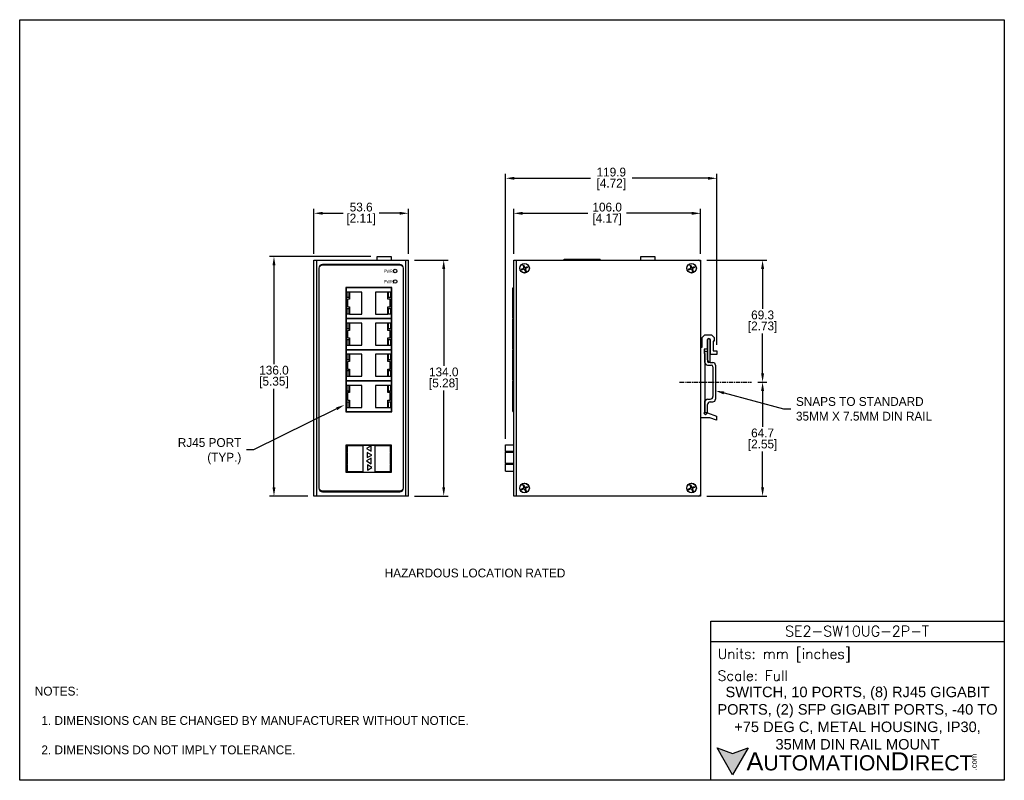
# Model space of a CAD drawing. Header units: inches. Extents: x 0 to 559, y 0 to 432.
import ezdxf
from ezdxf import colors
from ezdxf.entities.mleader import LeaderData, LeaderLine
from ezdxf.math import Vec2, Vec3

# ---------------------------------------------------------------- set-up
doc = ezdxf.new("R2010")
doc.units = ezdxf.units.IN
doc.header["$LTSCALE"] = 10
doc.header["$MEASUREMENT"] = 0
doc.linetypes.add('CENTER', pattern=[0.4, 0.25, -0.05, 0.05, -0.05])
for name, color, linetype in [('CENTER', 40, 'CENTER'), ('DIMENSIONS', 140, 'Continuous'), ('TEXT', 140, 'Continuous')]:
    doc.layers.add(name, color=color, linetype=linetype)
doc.styles.add('ROMANS', font='romans.shx')
doc.styles.add('型式1', font='txt')
doc.dimstyles.get("Standard").update_dxf_attribs({"dimtxt": 5, "dimasz": 5, "dimexe": 2.5, "dimexo": 3.5, "dimgap": 1, "dimtad": 0, "dimtih": 1, "dimtoh": 1, "dimdec": 1, "dimzin": 0, "dimdsep": 46, "dimtxsty": 'Standard', "dimcen": 0, "dimadec": 0, "dimazin": 0, "dimtfac": 1, "dimtdec": 1, "dimtofl": 0, "dimtmove": 0, "dimatfit": 3, "dimfxl": 1, "dimtolj": 1, "dimtzin": 0, "dimarcsym": 0})

# ---------------------------------------------------------------- blocks, each defined once
blk = doc.blocks.new('*D33')
at = {"layer": 'DEFPOINTS', "color": 0, "transparency": 16777216}
for p in [(202.85, 297.31), (144.31, 161.31), (167, 161.31)]:
    blk.add_point(p, dxfattribs=at)
at = {"layer": 'DIMENSIONS', "color": 0, "lineweight": -2, "transparency": 16777216}
for p, q in [((199.35, 297.31), (141.81, 297.31)), ((144.31, 292.31), (144.31, 236.31)), ((144.31, 166.31), (144.31, 222.31)), ((163.5, 161.31), (141.81, 161.31))]:
    blk.add_line(p, q, dxfattribs=at)
at = {"layer": 'DIMENSIONS', "color": 0, "transparency": 16777216}
for points in [[(143.48, 292.31), (145.14, 292.31), (144.31, 297.31)], [(143.48, 166.31), (145.14, 166.31), (144.31, 161.31)]]:
    blk.add_solid(points, dxfattribs=at)
at = {"layer": 'DIMENSIONS', "color": 0, "transparency": 16777216, "char_height": 5, "attachment_point": 5}
for s, insert in [('\\A1;136.0', (144.31, 232.81)), ('\\A1;[5.35]', (144.31, 225.81))]:
    blk.add_mtext(s, dxfattribs=dict(at, insert=insert))
blk = doc.blocks.new('*D34')
at = {"layer": 'DEFPOINTS', "color": 0, "transparency": 16777216}
for p in [(220.6, 321.9), (167, 295.31), (220.6, 295.31)]:
    blk.add_point(p, dxfattribs=at)
at = {"layer": 'DIMENSIONS', "color": 0, "lineweight": -2, "transparency": 16777216}
for p, q in [((167, 298.81), (167, 324.4)), ((220.6, 298.81), (220.6, 324.4)), ((172, 321.9), (183.63, 321.9)), ((215.6, 321.9), (203.97, 321.9))]:
    blk.add_line(p, q, dxfattribs=at)
at = {"layer": 'DIMENSIONS', "color": 0, "transparency": 16777216}
for points in [[(172, 322.73), (172, 321.07), (167, 321.9)], [(215.6, 322.73), (215.6, 321.07), (220.6, 321.9)]]:
    blk.add_solid(points, dxfattribs=at)
at = {"layer": 'DIMENSIONS', "color": 0, "transparency": 16777216, "char_height": 5, "attachment_point": 5}
for s, insert in [('\\A1;53.6', (193.8, 325.4)), ('\\A1;[2.11]', (193.8, 318.4))]:
    blk.add_mtext(s, dxfattribs=dict(at, insert=insert))
blk = doc.blocks.new('*D35')
at = {"layer": 'DEFPOINTS', "color": 0, "transparency": 16777216}
for p in [(220.6, 295.31), (220.6, 161.31), (240.65, 161.31)]:
    blk.add_point(p, dxfattribs=at)
at = {"layer": 'DIMENSIONS', "color": 0, "lineweight": -2, "transparency": 16777216}
for p, q in [((224.1, 295.31), (243.15, 295.31)), ((240.65, 290.31), (240.65, 235.31)), ((240.65, 166.31), (240.65, 221.31)), ((224.1, 161.31), (243.15, 161.31))]:
    blk.add_line(p, q, dxfattribs=at)
at = {"layer": 'DIMENSIONS', "color": 0, "transparency": 16777216}
for points in [[(239.82, 290.31), (241.48, 290.31), (240.65, 295.31)], [(239.82, 166.31), (241.48, 166.31), (240.65, 161.31)]]:
    blk.add_solid(points, dxfattribs=at)
at = {"layer": 'DIMENSIONS', "color": 0, "transparency": 16777216, "char_height": 5, "attachment_point": 5}
for s, insert in [('\\A1;134.0', (240.65, 231.81)), ('\\A1;[5.28]', (240.65, 224.81))]:
    blk.add_mtext(s, dxfattribs=dict(at, insert=insert))
blk = doc.blocks.new('*D36')
at = {"layer": 'DEFPOINTS', "color": 0, "transparency": 16777216}
for p in [(395.71, 341.76), (395.71, 243.81), (275.79, 190.44)]:
    blk.add_point(p, dxfattribs=at)
at = {"layer": 'DIMENSIONS', "color": 0, "lineweight": -2, "transparency": 16777216}
for p, q in [((275.79, 193.94), (275.79, 344.26)), ((280.79, 341.76), (323.91, 341.76)), ((390.71, 341.76), (347.58, 341.76)), ((395.71, 247.31), (395.71, 344.26))]:
    blk.add_line(p, q, dxfattribs=at)
at = {"layer": 'DIMENSIONS', "color": 0, "transparency": 16777216}
for points in [[(280.79, 342.59), (280.79, 340.92), (275.79, 341.76)], [(390.71, 342.59), (390.71, 340.92), (395.71, 341.76)]]:
    blk.add_solid(points, dxfattribs=at)
at = {"layer": 'DIMENSIONS', "color": 0, "transparency": 16777216, "char_height": 5, "attachment_point": 5}
for s, insert in [('\\A1;119.9', (335.75, 345.26)), ('\\A1;[4.72]', (335.75, 338.26))]:
    blk.add_mtext(s, dxfattribs=dict(at, insert=insert))
blk = doc.blocks.new('*D37')
at = {"layer": 'DEFPOINTS', "color": 0, "transparency": 16777216}
for p in [(386.41, 321.87), (280.41, 295.31), (386.41, 295.31)]:
    blk.add_point(p, dxfattribs=at)
at = {"layer": 'DIMENSIONS', "color": 0, "lineweight": -2, "transparency": 16777216}
for p, q in [((280.41, 298.81), (280.41, 324.37)), ((386.41, 298.81), (386.41, 324.37)), ((285.41, 321.87), (322.41, 321.87)), ((381.41, 321.87), (344.41, 321.87))]:
    blk.add_line(p, q, dxfattribs=at)
at = {"layer": 'DIMENSIONS', "color": 0, "transparency": 16777216}
for points in [[(285.41, 322.7), (285.41, 321.03), (280.41, 321.87)], [(381.41, 322.7), (381.41, 321.03), (386.41, 321.87)]]:
    blk.add_solid(points, dxfattribs=at)
at = {"layer": 'DIMENSIONS', "color": 0, "transparency": 16777216, "char_height": 5, "attachment_point": 5}
for s, insert in [('\\A1;106.0', (333.41, 325.37)), ('\\A1;[4.17]', (333.41, 318.37))]:
    blk.add_mtext(s, dxfattribs=dict(at, insert=insert))
blk = doc.blocks.new('*D38')
at = {"layer": 'DEFPOINTS', "color": 0, "transparency": 16777216}
for p in [(386.41, 295.31), (415.36, 226.03), (421.62, 226.03)]:
    blk.add_point(p, dxfattribs=at)
at = {"layer": 'DIMENSIONS', "color": 0, "lineweight": -2, "transparency": 16777216}
for p, q in [((389.91, 295.31), (424.12, 295.31)), ((421.62, 290.31), (421.62, 267.67)), ((421.62, 231.03), (421.62, 253.67)), ((418.86, 226.03), (424.12, 226.03))]:
    blk.add_line(p, q, dxfattribs=at)
at = {"layer": 'DIMENSIONS', "color": 0, "transparency": 16777216}
for points in [[(420.79, 290.31), (422.46, 290.31), (421.62, 295.31)], [(420.79, 231.03), (422.46, 231.03), (421.62, 226.03)]]:
    blk.add_solid(points, dxfattribs=at)
at = {"layer": 'DIMENSIONS', "color": 0, "transparency": 16777216, "char_height": 5, "attachment_point": 5}
for s, insert in [('\\A1;69.3', (421.62, 264.17)), ('\\A1;[2.73]', (421.62, 257.17))]:
    blk.add_mtext(s, dxfattribs=dict(at, insert=insert))
blk = doc.blocks.new('*D39')
at = {"layer": 'DEFPOINTS', "color": 0, "transparency": 16777216}
for p in [(415.36, 226.03), (386.41, 161.31), (421.62, 161.31)]:
    blk.add_point(p, dxfattribs=at)
at = {"layer": 'DIMENSIONS', "color": 0, "lineweight": -2, "transparency": 16777216}
for p, q in [((418.86, 226.03), (424.12, 226.03)), ((421.62, 221.03), (421.62, 200.67)), ((421.62, 166.31), (421.62, 186.67)), ((389.91, 161.31), (424.12, 161.31))]:
    blk.add_line(p, q, dxfattribs=at)
at = {"layer": 'DIMENSIONS', "color": 0, "transparency": 16777216}
for points in [[(420.79, 221.03), (422.46, 221.03), (421.62, 226.03)], [(420.79, 166.31), (422.46, 166.31), (421.62, 161.31)]]:
    blk.add_solid(points, dxfattribs=at)
at = {"layer": 'DIMENSIONS', "color": 0, "transparency": 16777216, "char_height": 5, "attachment_point": 5}
for s, insert in [('\\A1;64.7', (421.62, 197.17)), ('\\A1;[2.55]', (421.62, 190.17))]:
    blk.add_mtext(s, dxfattribs=dict(at, insert=insert))

msp = doc.modelspace()

# ---------------------------------------------------------------- hatches: boundary and pattern name
at = {"layer": 'TEXT'}
msp.add_hatch(color=256, dxfattribs=at).paths.add_polyline_path([(413.49, 18.42), (404.62, 15.19), (395.75, 18.42), (404.62, 3.05)])

# ---------------------------------------------------------------- linework, layer by layer
for p, q in [((202.85, 295.31), (202.85, 297.31)), ((202.85, 297.31), (210.85, 297.31)), ((210.85, 297.31), (210.85, 295.31)), ((352.51, 295.31), (352.51, 297.31)), ((352.51, 297.31), (360.51, 297.31)), ((360.51, 297.31), (360.51, 295.31)), ((167, 161.31), (167, 295.31)), ((167, 295.31), (168.5, 295.31)), ((168.3, 295.31), (219.3, 295.31)), ((168.5, 295.31), (168.5, 161.31)), ((169.8, 290.81), (169.8, 165.81)), ((215.8, 292.81), (171.8, 292.81)), ((217.8, 165.81), (217.8, 290.81)), ((219.1, 161.31), (219.1, 295.31)), ((219.1, 295.31), (220.6, 295.31)), ((220.6, 161.31), (220.6, 295.31)), ((280.41, 295.31), (281.91, 295.31)), ((280.41, 161.31), (280.41, 295.31)), ((281.91, 161.31), (281.91, 295.31)), ((281.91, 295.31), (385.41, 295.31)), ((284.66, 290.14), (285.76, 290.61)), ((285.5, 292.51), (285.9, 292.68)), ((285.5, 292.51), (286.03, 291.27)), ((285.9, 292.68), (286.43, 291.44)), ((287.09, 291.18), (288.19, 291.65)), ((287.25, 290.8), (288.35, 291.27)), ((288.19, 291.65), (288.35, 291.27)), ((309.09, 295.31), (309.09, 295.81)), ((309.09, 295.81), (329.41, 295.81)), ((329.41, 295.31), (329.41, 295.81)), ((379.46, 290.14), (380.56, 290.61)), ((380.3, 292.51), (380.7, 292.68)), ((380.3, 292.51), (380.83, 291.27)), ((380.7, 292.68), (381.23, 291.44)), ((381.89, 291.18), (382.99, 291.65)), ((382.05, 290.8), (383.15, 291.27)), ((382.99, 291.65), (383.15, 291.27)), ((385.41, 295.31), (386.41, 295.31)), ((386.41, 294.31), (386.41, 295.31)), ((386.41, 294.81), (386.41, 161.81)), ((284.66, 290.14), (284.82, 289.76)), ((284.82, 289.76), (285.92, 290.24)), ((286.58, 289.97), (287.11, 288.73)), ((286.98, 290.14), (287.51, 288.9)), ((287.11, 288.73), (287.51, 288.9)), ((379.46, 290.14), (379.62, 289.76)), ((379.62, 289.76), (380.72, 290.24)), ((381.38, 289.97), (381.91, 288.73)), ((381.78, 290.14), (382.31, 288.9)), ((381.91, 288.73), (382.31, 288.9)), ((185.05, 279.76), (185.05, 209.15)), ((211.15, 279.76), (185.05, 279.76)), ((211, 279.61), (185.2, 279.61)), ((185.2, 279.61), (185.2, 262.31)), ((211, 279.61), (211, 279.76)), ((211, 262.31), (211, 279.61)), ((211.15, 209.15), (211.15, 279.76)), ((279.91, 262.35), (279.91, 279.65)), ((279.91, 279.65), (280.41, 279.65)), ((185.57, 277.19), (185.57, 274.19)), ((187.07, 277.19), (185.57, 277.19)), ((185.57, 274.19), (187.07, 274.19)), ((187.07, 274.19), (187.07, 277.19)), ((194.24, 277.21), (187.24, 277.21)), ((187.24, 277.21), (187.24, 273.11)), ((194.24, 264.71), (194.24, 277.21)), ((208.96, 277.21), (201.96, 277.21)), ((201.96, 277.21), (201.96, 264.71)), ((208.96, 273.11), (208.96, 277.21)), ((210.63, 277.19), (209.13, 277.19)), ((209.13, 277.19), (209.13, 274.19)), ((209.13, 274.19), (210.63, 274.19)), ((210.63, 274.19), (210.63, 277.19)), ((186, 273.11), (186, 268.81)), ((187.24, 273.11), (186, 273.11)), ((186, 268.81), (187.24, 268.81)), ((187.24, 268.81), (187.24, 264.71)), ((210.2, 273.11), (208.96, 273.11)), ((208.96, 268.81), (210.2, 268.81)), ((208.96, 264.71), (208.96, 268.81)), ((210.2, 268.81), (210.2, 273.11)), ((187.07, 267.73), (185.57, 267.73)), ((185.57, 267.73), (185.57, 264.73)), ((185.57, 264.73), (187.07, 264.73)), ((187.07, 264.73), (187.07, 267.73)), ((187.24, 264.71), (194.24, 264.71)), ((201.96, 264.71), (208.96, 264.71)), ((210.63, 267.73), (209.13, 267.73)), ((209.13, 267.73), (209.13, 264.73)), ((209.13, 264.73), (210.63, 264.73)), ((210.63, 264.73), (210.63, 267.73)), ((185.2, 262.31), (211, 262.31)), ((185.2, 261.94), (185.2, 244.64)), ((211, 261.94), (185.2, 261.94)), ((187.07, 259.52), (185.57, 259.52)), ((185.57, 259.52), (185.57, 256.52)), ((187.07, 256.52), (187.07, 259.52)), ((194.24, 259.54), (187.24, 259.54)), ((187.24, 259.54), (187.24, 255.44)), ((194.24, 247.04), (194.24, 259.54)), ((208.96, 259.54), (201.96, 259.54)), ((201.96, 259.54), (201.96, 247.04)), ((208.96, 255.44), (208.96, 259.54)), ((210.63, 259.52), (209.13, 259.52)), ((209.13, 259.52), (209.13, 256.52)), ((210.63, 256.52), (210.63, 259.52)), ((211, 261.94), (211, 262.31)), ((211, 244.64), (211, 261.94)), ((279.91, 262.35), (280.41, 262.35)), ((279.91, 244.68), (279.91, 261.98)), ((279.91, 261.98), (280.41, 261.98)), ((185.57, 256.52), (187.07, 256.52)), ((186, 255.44), (186, 251.14)), ((187.24, 255.44), (186, 255.44)), ((210.2, 255.44), (208.96, 255.44)), ((209.13, 256.52), (210.63, 256.52)), ((210.2, 251.14), (210.2, 255.44)), ((387.41, 251.31), (388.91, 252.81)), ((388.91, 252.81), (392.61, 252.81)), ((392.61, 252.81), (394.11, 251.31)), ((185.57, 250.06), (185.57, 247.06)), ((187.07, 250.06), (185.57, 250.06)), ((185.57, 247.06), (187.07, 247.06)), ((186, 251.14), (187.24, 251.14)), ((187.07, 247.06), (187.07, 250.06)), ((187.24, 251.14), (187.24, 247.04)), ((187.24, 247.04), (194.24, 247.04)), ((201.96, 247.04), (208.96, 247.04)), ((208.96, 251.14), (210.2, 251.14)), ((208.96, 247.04), (208.96, 251.14)), ((210.63, 250.06), (209.13, 250.06)), ((209.13, 250.06), (209.13, 247.06)), ((209.13, 247.06), (210.63, 247.06)), ((210.63, 247.06), (210.63, 250.06)), ((387.41, 245.81), (387.41, 251.31)), ((390.11, 249.81), (390.11, 244.81)), ((390.36, 249.81), (390.36, 240.75)), ((391.86, 249.01), (391.86, 249.81)), ((391.86, 240.75), (391.86, 249.01)), ((392.11, 241.81), (392.11, 249.81)), ((394.11, 249.21), (393.61, 249.21)), ((393.61, 249.21), (393.61, 243.81)), ((394.11, 251.31), (394.11, 249.21)), ((185.2, 244.64), (211, 244.64)), ((185.2, 244.27), (185.2, 226.97)), ((211, 244.27), (185.2, 244.27)), ((187.07, 241.85), (185.57, 241.85)), ((185.57, 241.85), (185.57, 238.85)), ((187.07, 238.85), (187.07, 241.85)), ((194.24, 241.87), (187.24, 241.87)), ((187.24, 241.87), (187.24, 237.77)), ((194.24, 229.37), (194.24, 241.87)), ((208.96, 241.87), (201.96, 241.87)), ((201.96, 241.87), (201.96, 229.37)), ((208.96, 237.77), (208.96, 241.87)), ((210.63, 241.85), (209.13, 241.85)), ((209.13, 241.85), (209.13, 238.85)), ((210.63, 238.85), (210.63, 241.85)), ((211, 244.27), (211, 244.64)), ((211, 226.97), (211, 244.27)), ((279.91, 244.68), (280.41, 244.68)), ((279.91, 227.01), (279.91, 244.31)), ((279.91, 244.31), (280.41, 244.31)), ((386.41, 245.81), (387.41, 245.81)), ((390.11, 244.81), (388.41, 244.81)), ((388.41, 244.81), (388.41, 242.31)), ((388.41, 242.31), (388.91, 242.31)), ((388.91, 237.2), (388.91, 243.53)), ((388.91, 243.53), (390.41, 243.53)), ((388.91, 242.31), (388.91, 209.02)), ((390.36, 240.75), (390.36, 238)), ((390.41, 238.7), (390.41, 243.53)), ((391.86, 238), (391.86, 240.75)), ((395.71, 241.81), (392.11, 241.81)), ((393.61, 243.81), (395.71, 243.81)), ((395.71, 243.81), (395.71, 241.81)), ((185.57, 238.85), (187.07, 238.85)), ((186, 237.77), (186, 233.47)), ((187.24, 237.77), (186, 237.77)), ((210.2, 237.77), (208.96, 237.77)), ((209.13, 238.85), (210.63, 238.85)), ((210.2, 233.47), (210.2, 237.77)), ((390.41, 235.7), (392.41, 235.7)), ((391.91, 237.2), (393.41, 237.2)), ((394.91, 235.7), (394.91, 216.36)), ((187.07, 232.39), (185.57, 232.39)), ((185.57, 232.39), (185.57, 229.39)), ((185.57, 229.39), (187.07, 229.39)), ((186, 233.47), (187.24, 233.47)), ((187.07, 229.39), (187.07, 232.39)), ((187.24, 233.47), (187.24, 229.37)), ((187.24, 229.37), (194.24, 229.37)), ((201.96, 229.37), (208.96, 229.37)), ((208.96, 233.47), (210.2, 233.47)), ((208.96, 229.37), (208.96, 233.47)), ((210.63, 232.39), (209.13, 232.39)), ((209.13, 232.39), (209.13, 229.39)), ((209.13, 229.39), (210.63, 229.39)), ((210.63, 229.39), (210.63, 232.39)), ((393.41, 234.7), (393.41, 217.86)), ((185.2, 226.97), (211, 226.97)), ((185.2, 226.6), (185.2, 209.3)), ((211, 226.6), (185.2, 226.6)), ((187.07, 224.18), (185.57, 224.18)), ((185.57, 224.18), (185.57, 221.18)), ((187.07, 221.18), (187.07, 224.18)), ((194.24, 224.2), (187.24, 224.2)), ((187.24, 224.2), (187.24, 220.1)), ((194.24, 211.7), (194.24, 224.2)), ((208.96, 224.2), (201.96, 224.2)), ((201.96, 224.2), (201.96, 211.7)), ((208.96, 220.1), (208.96, 224.2)), ((210.63, 224.18), (209.13, 224.18)), ((209.13, 224.18), (209.13, 221.18)), ((210.63, 221.18), (210.63, 224.18)), ((211, 226.6), (211, 226.97)), ((211, 209.3), (211, 226.6)), ((279.91, 227.01), (280.41, 227.01)), ((279.91, 209.34), (279.91, 226.64)), ((279.91, 226.64), (280.41, 226.64)), ((185.57, 221.18), (187.07, 221.18)), ((186, 220.1), (186, 215.8)), ((187.24, 220.1), (186, 220.1)), ((210.2, 220.1), (208.96, 220.1)), ((209.13, 221.18), (210.63, 221.18)), ((210.2, 215.8), (210.2, 220.1)), ((187.07, 214.72), (185.57, 214.72)), ((185.57, 214.72), (185.57, 211.72)), ((186, 215.8), (187.24, 215.8)), ((187.07, 211.72), (187.07, 214.72)), ((187.24, 215.8), (187.24, 211.7)), ((208.96, 215.8), (210.2, 215.8)), ((208.96, 211.7), (208.96, 215.8)), ((210.63, 214.72), (209.13, 214.72)), ((209.13, 214.72), (209.13, 211.72)), ((210.63, 211.72), (210.63, 214.72)), ((388.91, 208.53), (388.91, 215.36)), ((388.91, 208.53), (388.91, 214.86)), ((390.41, 216.36), (391.91, 216.36)), ((390.41, 208.53), (390.41, 213.36)), ((391.91, 214.86), (393.41, 214.86)), ((185.05, 209.15), (211.15, 209.15)), ((185.2, 209.3), (211, 209.3)), ((185.57, 211.72), (187.07, 211.72)), ((187.24, 211.7), (194.24, 211.7)), ((201.96, 211.7), (208.96, 211.7)), ((209.13, 211.72), (210.63, 211.72)), ((211, 209.15), (211, 209.3)), ((279.91, 209.34), (280.41, 209.34)), ((388.91, 209.02), (388.29, 208.41)), ((388.29, 208.41), (389.24, 207.46)), ((390.41, 208.53), (388.91, 208.53)), ((389.24, 207.46), (390.31, 208.53)), ((390.31, 208.53), (395.41, 206.73)), ((391.71, 205.81), (386.41, 205.81)), ((395.41, 204.51), (391.71, 205.81)), ((395.41, 206.73), (395.41, 204.51)), ((211.1, 190.29), (185.1, 190.29)), ((185.14, 190.29), (185.14, 174.87)), ((185.52, 190.17), (185.52, 174.87)), ((210.82, 190.17), (185.52, 190.17)), ((210.67, 190.02), (185.67, 190.02)), ((185.67, 190.02), (185.67, 186.24)), ((210.67, 190.02), (210.67, 190.17)), ((210.67, 186.24), (210.67, 190.02)), ((210.82, 174.87), (210.82, 190.17)), ((211.1, 174.87), (211.1, 190.29)), ((275.79, 186.66), (275.79, 190.44)), ((275.79, 190.44), (280.41, 190.44)), ((185.67, 186.24), (185.87, 186.24)), ((185.67, 185.9), (185.67, 186.24)), ((185.67, 185.9), (185.87, 185.9)), ((185.67, 185.9), (185.67, 179.5)), ((194.87, 189.82), (185.87, 189.82)), ((185.87, 189.82), (185.87, 186.24)), ((185.87, 185.9), (185.87, 186.24)), ((185.87, 185.9), (185.87, 179.5)), ((194.87, 175.22), (194.87, 189.82)), ((199.48, 189.97), (196.73, 188.38)), ((196.73, 188.38), (199.48, 186.79)), ((197.28, 186.16), (197.28, 183.19)), ((199.85, 184.67), (197.28, 186.16)), ((197.28, 183.19), (199.85, 184.67)), ((199.48, 186.79), (199.48, 189.97)), ((210.47, 189.82), (201.47, 189.82)), ((201.47, 189.82), (201.47, 175.22)), ((210.47, 186.24), (210.47, 189.82)), ((210.47, 186.24), (210.67, 186.24)), ((210.47, 186.24), (210.47, 185.9)), ((210.47, 185.9), (210.67, 185.9)), ((210.47, 179.5), (210.47, 185.9)), ((210.67, 185.9), (210.67, 186.24)), ((210.67, 179.5), (210.67, 185.9)), ((280.41, 186.66), (275.79, 186.66)), ((275.79, 186.66), (275.79, 186.32)), ((275.79, 179.92), (275.79, 186.32)), ((275.79, 186.32), (280.41, 186.32)), ((185.67, 179.5), (185.87, 179.5)), ((185.67, 179.01), (185.67, 179.5)), ((185.67, 179.01), (185.87, 179.01)), ((185.67, 179.01), (185.67, 175.02)), ((185.87, 179.01), (185.87, 179.5)), ((185.87, 179.01), (185.87, 175.22)), ((199.51, 182.92), (196.76, 181.33)), ((196.76, 181.33), (199.51, 179.75)), ((197.31, 179.11), (197.31, 176.14)), ((199.88, 177.63), (197.31, 179.11)), ((199.51, 179.75), (199.51, 182.92)), ((210.47, 179.5), (210.67, 179.5)), ((210.47, 179.5), (210.47, 179.01)), ((210.47, 175.22), (210.47, 179.01)), ((210.47, 179.01), (210.67, 179.01)), ((210.67, 179.01), (210.67, 179.5)), ((210.67, 175.02), (210.67, 179.01)), ((280.41, 179.92), (275.79, 179.92)), ((275.79, 179.92), (275.79, 179.43)), ((275.79, 175.44), (275.79, 179.43)), ((275.79, 179.43), (280.41, 179.43)), ((185.1, 174.87), (211.1, 174.87)), ((185.52, 174.87), (185.52, 174.87)), ((185.52, 174.87), (210.82, 174.87)), ((185.67, 175.02), (210.67, 175.02)), ((185.87, 175.22), (194.87, 175.22)), ((197.31, 176.14), (199.88, 177.63)), ((201.47, 175.22), (210.47, 175.22)), ((210.67, 174.87), (210.67, 175.02)), ((275.79, 175.44), (280.41, 175.44)), ((285.5, 167.71), (285.9, 167.88)), ((285.5, 167.71), (286.03, 166.47)), ((285.9, 167.88), (286.43, 166.64)), ((380.3, 167.71), (380.7, 167.88)), ((380.3, 167.71), (380.83, 166.47)), ((380.7, 167.88), (381.23, 166.64)), ((171.8, 163.81), (215.8, 163.81)), ((284.66, 165.34), (285.76, 165.81)), ((284.66, 165.34), (284.82, 164.96)), ((284.82, 164.96), (285.92, 165.44)), ((286.58, 165.17), (287.11, 163.93)), ((286.98, 165.34), (287.51, 164.1)), ((287.09, 166.38), (288.19, 166.85)), ((287.11, 163.93), (287.51, 164.1)), ((287.25, 166), (288.35, 166.47)), ((288.19, 166.85), (288.35, 166.47)), ((379.46, 165.34), (380.56, 165.81)), ((379.46, 165.34), (379.62, 164.96)), ((379.62, 164.96), (380.72, 165.44)), ((381.38, 165.17), (381.91, 163.93)), ((381.78, 165.34), (382.31, 164.1)), ((381.89, 166.38), (382.99, 166.85)), ((381.91, 163.93), (382.31, 164.1)), ((382.05, 166), (383.15, 166.47)), ((382.99, 166.85), (383.15, 166.47)), ((386.41, 161.31), (386.41, 162.31)), ((168.5, 161.31), (167, 161.31)), ((219.3, 161.31), (168.3, 161.31)), ((220.6, 161.31), (219.1, 161.31)), ((281.91, 161.31), (280.41, 161.31)), ((385.41, 161.31), (281.91, 161.31)), ((386.41, 161.31), (385.41, 161.31))]:
    msp.add_line(p, q)
for centre, radius in [((286.51, 290.71), 2.73), ((286.51, 290.71), 2.7), ((381.31, 290.71), 2.73), ((381.31, 290.71), 2.7), ((213.1, 289.09), 1), ((213.1, 283.21), 1), ((286.51, 165.91), 2.73), ((286.51, 165.91), 2.7), ((381.31, 165.91), 2.73), ((381.31, 165.91), 2.7)]:
    msp.add_circle(centre, radius)
for centre, radius, start, end in [((171.8, 290.81), 2, 90, 180), ((215.8, 290.81), 2, 0, 90), ((285.57, 291.07), 0.5, 293.1299, 23.1299), ((286.89, 291.64), 0.5, 203.1299, 293.1299), ((287.44, 290.34), 0.5, 113.1299, 203.1299), ((380.37, 291.07), 0.5, 293.1299, 23.1299), ((381.69, 291.64), 0.5, 203.1299, 293.1299), ((382.24, 290.34), 0.5, 113.1299, 203.1299), ((385.41, 294.31), 1, 0, 90), ((286.12, 289.78), 0.5, 23.1299, 113.1299), ((380.92, 289.78), 0.5, 23.1299, 113.1299), ((391.11, 249.81), 1, 0, 180), ((391.11, 249.81), 0.75, 90, 180), ((391.11, 249.81), 0.75, 0, 90), ((390.41, 237.2), 1.5, 180, 270), ((391.11, 238), 0.75, 180, 0), ((391.91, 238.7), 1.5, 180, 270), ((392.41, 234.7), 1, 0, 90), ((393.41, 235.7), 1.5, 0, 90), ((390.41, 214.86), 1.5, 90, 180), ((391.91, 213.36), 1.5, 90, 180), ((391.91, 217.86), 1.5, 270, 0), ((393.41, 216.36), 1.5, 270, 0), ((171.8, 165.81), 2, 180, 270), ((215.8, 165.81), 2, 270, 0), ((285.57, 166.27), 0.5, 293.1299, 23.1299), ((286.12, 164.98), 0.5, 23.1299, 113.1299), ((286.89, 166.84), 0.5, 203.1299, 293.1299), ((287.44, 165.54), 0.5, 113.1299, 203.1299), ((380.37, 166.27), 0.5, 293.1299, 23.1299), ((380.92, 164.98), 0.5, 23.1299, 113.1299), ((381.69, 166.84), 0.5, 203.1299, 293.1299), ((382.24, 165.54), 0.5, 113.1299, 203.1299), ((385.41, 162.31), 1, 270, 0)]:
    msp.add_arc(centre, radius, start, end)
for points, knots in [([(215.62, 164.11), (216.14, 164.11), (216.65, 164.32), (217.02, 164.69), (217.02, 164.69), (217.39, 165.07), (217.6, 165.57), (217.6, 166.1), (217.6, 166.1), (217.6, 166.1), (217.6, 290.71), (217.6, 290.71), (217.6, 290.71), (217.6, 291.24), (217.39, 291.75), (217.02, 292.12), (217.02, 292.12), (216.65, 292.5), (216.14, 292.71), (215.62, 292.71), (215.62, 292.71), (215.62, 292.71), (171.98, 292.71), (171.98, 292.71), (171.98, 292.71), (171.46, 292.71), (170.95, 292.5), (170.58, 292.12), (170.58, 292.12), (170.21, 291.75), (170, 291.24), (170, 290.71), (170, 290.71), (170, 290.71), (170, 166.1), (170, 166.1), (170, 166.1), (170, 165), (170.89, 164.11), (171.98, 164.11), (171.98, 164.11), (171.98, 164.11), (215.62, 164.11), (215.62, 164.11), (215.62, 164.11), (215.62, 164.11), (215.62, 164.11), (215.62, 164.11)], [0, 0, 0, 0, 0.083333, 0.083333, 0.083333, 0.083333, 0.166667, 0.166667, 0.166667, 0.166667, 0.25, 0.25, 0.25, 0.25, 0.333333, 0.333333, 0.333333, 0.333333, 0.416667, 0.416667, 0.416667, 0.416667, 0.5, 0.5, 0.5, 0.5, 0.583333, 0.583333, 0.583333, 0.583333, 0.666667, 0.666667, 0.666667, 0.666667, 0.75, 0.75, 0.75, 0.75, 0.833333, 0.833333, 0.833333, 0.833333, 0.916667, 0.916667, 0.916667, 0.916667, 1, 1, 1, 1]), ([(386.41, 295.31), (386.4, 295.18), (386.38, 295.03), (386.25, 294.88), (386.22, 294.85)], [0, 0, 0, 0, 0.8219685, 1, 1, 1, 1]), ([(386.22, 161.76), (386.25, 161.73), (386.39, 161.57), (386.4, 161.42), (386.41, 161.31)], [0, 0, 0, 0, 0.221755, 1, 1, 1, 1])]:
    msp.add_open_spline(points, degree=3, knots=knots)
msp.add_open_spline([(211, 279.72), (211, 279.72), (185.2, 279.72), (185.2, 279.72)], degree=3)
at = {"layer": 'CENTER'}
msp.add_line((374.45, 226.03), (415.36, 226.03), dxfattribs=at)
at = {"layer": 'DEFPOINTS'}
msp.add_lwpolyline([(558.8, 0), (0, 0), (0, 431.8), (558.8, 431.8)], close=True, dxfattribs=at)
at = {"layer": 'TEXT'}
msp.add_line((392.18, 78.85), (558.8, 78.85), dxfattribs=at)
for points in [[(392.18, 0), (392.18, 90.33), (558.8, 90.33), (558.8, 0)], [(413.49, 18.42), (404.62, 3.05), (395.75, 18.42), (404.62, 15.19)]]:
    msp.add_lwpolyline(points, close=True, dxfattribs=at)

# ---------------------------------------------------------------- texts
at = {"char_height": 1.8, "attachment_point": 1, "line_spacing_factor": 0.8}
for s, insert in [('{\\fArial|b0|i0|c0|p34;\\W0.68;PW\\fArial|b0|i0|c238|p34;R\\fArial|b0|i0|c0|p34;1}', (206.7, 289.93)), ('{\\fArial|b0|i0|c0|p34;\\W0.68;PW\\fArial|b0|i0|c238|p34;R\\fArial|b0|i0|c0|p34;2}', (206.71, 283.95))]:
    msp.add_mtext(s, dxfattribs=dict(at, insert=insert))
at = {"layer": 'DIMENSIONS', "char_height": 3.5}
for insert, attachment_point in [((98.61, 112.42), 6), ((130.2, 112.22), 4)]:
    msp.add_mtext('\\A1;', dxfattribs=dict(at, insert=insert, attachment_point=attachment_point))
at = {"layer": 'TEXT', "char_height": 5, "attachment_point": 1}
for s, insert in [('HAZARDOUS LOCATION RATED', (207.15, 120.19)), ('NOTES:\\P\\P  1. DIMENSIONS CAN BE CHANGED BY MANUFACTURER WITHOUT NOTICE.\\P\\P  2. DIMENSIONS DO NOT IMPLY TOLERANCE.', (8.61, 53.12))]:
    msp.add_mtext_dynamic_manual_height_columns(s, width=363.4473, gutter_width=25, heights=[0], dxfattribs=dict(at, insert=insert))
at = {"layer": 'TEXT'}
for s, insert, char_height, width, attachment_point, style in [('SE2-SW10UG-2P-T', (475.23, 84.67), 5.9396, 111.8034, 5, 'ROMANS'), (' Units: mm [inches]', (392.18, 70.86), 5.7425, 166.6158, 4, 'ROMANS'), (' Scale: Full', (392.18, 59.38), 5.7425, 166.6158, 4, 'ROMANS'), ('{\\fArial|b0|i0|c0|p34;     \\H1.2x;A\\H0.8333x;UTOMATION\\H1.2x;D\\H0.8333x;IRECT}', (395.75, 10.73), 8.6137, 145.913, 4, '型式1')]:
    msp.add_mtext(s, dxfattribs=dict(at, insert=insert, char_height=char_height, width=width, attachment_point=attachment_point, style=style))
at = {"layer": 'TEXT', "insert": (475.49, 35.27), "char_height": 5.93959, "width": 159.1519, "attachment_point": 5}
msp.add_mtext('{\\fArial|b0|i0|c0|p34;SWITCH, 10 PORTS, (8) RJ45 GIGABIT PORTS, (2) SFP GIGABIT PORTS, -40 TO +75 DEG C, METAL HOUSING, IP30, 35MM DIN RAIL MOUNT}', dxfattribs=at)
at = {"layer": 'TEXT', "insert": (540.01, 5.68), "char_height": 3.1009, "width": 9.1891, "attachment_point": 1, "rotation": 90, "style": '型式1'}
msp.add_mtext('{\\fArial|b0|i0|c0|p34;.com}', dxfattribs=at)

# ---------------------------------------------------------------- dimensions: what is measured, and where the dimension line sits
at = {"layer": 'DIMENSIONS'}
for base, p1, p2, picture, middle in [((395.71, 341.76), (275.79, 190.44), (395.71, 243.81), '*D36', (335.75, 341.76)), ((220.6, 321.9), (167, 295.31), (220.6, 295.31), '*D34', (193.8, 321.9)), ((386.41, 321.87), (280.41, 295.31), (386.41, 295.31), '*D37', (333.41, 321.87))]:
    dim = msp.add_linear_dim(base=base, p1=p1, p2=p2, dimstyle='Standard', override={"dimpost": '\\X'}, dxfattribs=at)
    dim.commit()
    dim.dimension.update_dxf_attribs({"geometry": picture, "text_midpoint": middle})
for base, p1, p2, picture, middle in [((144.31, 161.31), (202.85, 297.31), (167, 161.31), '*D33', (144.31, 229.31)), ((240.65, 161.31), (220.6, 295.31), (220.6, 161.31), '*D35', (240.65, 228.31)), ((421.62, 226.03), (386.41, 295.31), (415.36, 226.03), '*D38', (421.62, 260.67)), ((421.62, 161.31), (415.36, 226.03), (386.41, 161.31), '*D39', (421.62, 193.67))]:
    dim = msp.add_linear_dim(base=base, p1=p1, p2=p2, angle=90, dimstyle='Standard', override={"dimpost": '\\X'}, dxfattribs=at)
    dim.commit()
    dim.dimension.update_dxf_attribs({"geometry": picture, "text_midpoint": middle})

# ---------------------------------------------------------------- leaders
ml = msp.add_multileader_mtext('Standard', dxfattribs=at)
ml.set_content('SNAPS TO STANDARD\\P35MM X 7.5MM DIN RAIL', color=256)
ml.set_leader_properties()
ml.build(insert=Vec2(0, 0))
ml.multileader.update_dxf_attribs({"text_left_attachment_type": 2, "text_right_attachment_type": 2, "dogleg_length": 4, "arrow_head_size": 5})
ctx = ml.context
ctx.base_point, ctx.char_height, ctx.arrow_head_size, ctx.landing_gap_size, ctx.plane_origin = Vec3(437.56, 210.88), 5, 5, 3, Vec3(396.51, 221.17)
ctx.left_attachment, ctx.right_attachment = 2, 2
notes = []
notes.append((ctx, [(0, (1, 1, 0), (433.56, 210.88), (1, 0), 4, [(0, [(394.91, 221.17)], 0, [])])]))
ctx.mtext.insert, ctx.mtext.flow_direction = Vec3(440.56, 217.55), 5
ml = msp.add_multileader_mtext('Standard', dxfattribs=at)
ml.set_content('RJ45 PORT\\P(TYP.)', color=256)
ml.set_leader_properties()
ml.build(insert=Vec2(0, 0))
ml.multileader.update_dxf_attribs({"text_left_attachment_type": 2, "text_right_attachment_type": 2, "dogleg_length": 4, "arrow_head_size": 5})
ctx = ml.context
ctx.base_point, ctx.char_height, ctx.arrow_head_size, ctx.landing_gap_size, ctx.plane_origin = Vec3(79.45, 187.59), 5, 5, 3, Vec3(185.2, 209.3)
ctx.left_attachment, ctx.right_attachment, ctx.text_align_type = 2, 2, 2
notes.append((ctx, [(0, (1, 1, 0), (132.78, 187.59), (-1, 0), 4, [(0, [(184.36, 213.13)], 0, [])])]))
ctx.mtext.insert, ctx.mtext.alignment, ctx.mtext.flow_direction = Vec3(125.78, 194.25), 3, 5
for ctx, leaders in notes:
    for number, flags, end, landing, length, lines in leaders:
        leader = LeaderData()
        leader.index, (leader.has_last_leader_line, leader.has_dogleg_vector, leader.attachment_direction) = number, flags
        leader.last_leader_point, leader.dogleg_vector, leader.dogleg_length = Vec3(end), Vec3(landing), length
        for number, points, colour, breaks in lines:
            line = LeaderLine()
            line.index, line.vertices, line.color, line.breaks = number, Vec3.list(points), colors.encode_raw_color(colour), breaks
            leader.lines.append(line)
        ctx.leaders.append(leader)

doc.saveas('drawing.dxf')
